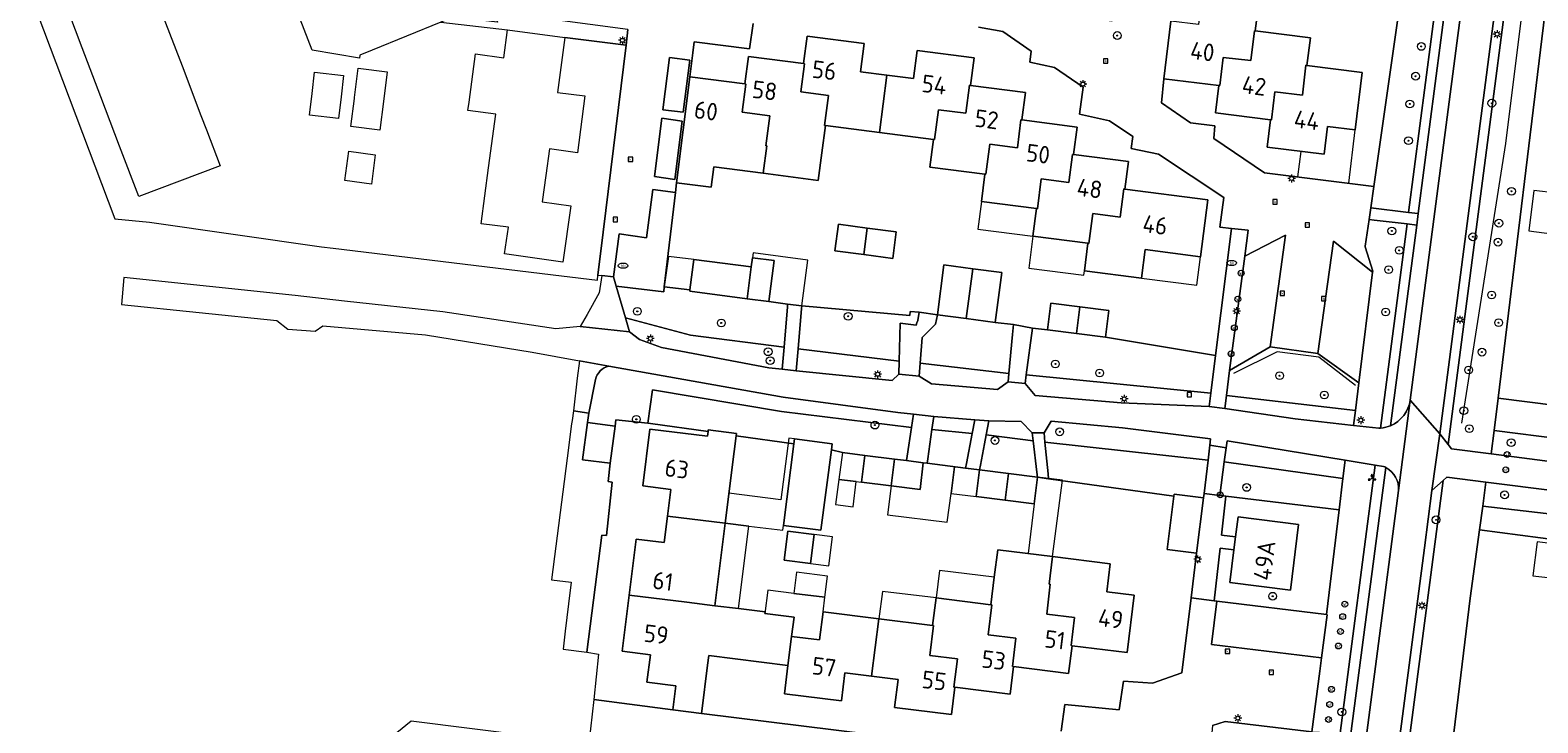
# Model space of a CAD drawing. Header units: metres. Extents: x 168032 to 180145, y 382923 to 399665.
# Tile 85 of 256: x 177438 to 177592, y 387189 to 387261. Entities that reach past the tile are written whole.
import ezdxf
from ezdxf.enums import TextEntityAlignment as Align

# ---------------------------------------------------------------- set-up
doc = ezdxf.new("R2010")
doc.units = ezdxf.units.M
doc.layers.get('0').update_dxf_attribs({"color": 8, "lineweight": 18})
for name, color, linetype, lineweight in [('B-WE-GR-BEPLANTING_CULTUUR_BODEMBEDEKKER-GV', 8, 'Continuous', 18), ('B-WE-GR-BEPLANTING_CULTUUR_BOSPLANTSOEN-GV', 8, 'Continuous', 18), ('B-WE-GR-BEPLANTING_CULTUUR_HEESTERS-GV', 8, 'Continuous', 18), ('B-WE-GR-BOOM-S', 8, 'Continuous', 18), ('B-WE-GR-HAAG-G', 8, 'GR-HAAG1', 18), ('B-WE-IE-MEUBILAIR_WEGMEUBILAIR_VERKEERSBORD-S', 8, 'Continuous', 18), ('B-WE-IE-TERREINAFSCHEIDING_KUNSTMATIG_HEKWERK-G', 8, 'IE-TERREINAFSCHEIDING-KUNSTMATIG', 18), ('B-WE-KL-ET_LS_OV_LICHTMAST-S', 8, 'Continuous', 18), ('B-WE-KL-WATER-S', 8, 'Continuous', 18), ('B-WE-OG-BEBOUWING-GV', 8, 'Continuous', 18), ('B-WE-OG-BEBOUWING-T18', 8, 'Continuous', 18), ('B-WE-OG-BEBOUWING_LUIFEL-GV', 8, 'Continuous', 18), ('B-WE-OG-BEBOUWING_SCHUUR-GV', 8, 'Continuous', 18), ('B-WE-OG-TERREIN_CULTUURSCHEIDING-GV', 8, 'Continuous', 18), ('B-WE-OG-TERREIN_ERF-GV', 8, 'Continuous', 18), ('B-WE-RI-GWA_KOLK-S', 8, 'Continuous', 18), ('B-WE-RI-GWA_RIOOLPUT-S', 8, 'Continuous', 18), ('B-WE-VH-VERHARDING_ASFALT-GV', 8, 'Continuous', 18), ('B-WE-VH-VERHARDING_BETONSTRAATSTEEN-GV', 8, 'Continuous', 18), ('B-WE-VH-VERHARDING_TEGEL-GV', 8, 'Continuous', 18), ('B-WE-VW-AFSLUITPAAL-S', 8, 'Continuous', 18)]:
    doc.layers.add(name, color=color, linetype=linetype, lineweight=lineweight)
doc.styles.add('NLCS-ISO', font='NLCS-ISO.ttf')
doc.styles.add('NLCS-ISO-M200-T18', font='NLCS-ISO.ttf', dxfattribs={"height": 0.36})
doc.linetypes.add('GR-HAAG1', pattern='A,6,[176,NLCS.SHX,S=0.125,R=0,X=0,Y=0],-2', length=8)
doc.linetypes.add('IE-TERREINAFSCHEIDING-KUNSTMATIG', pattern='A,4,[82,NLCS.SHX,S=0.75,R=90,X=0,Y=0],4,-2', length=10)

# ---------------------------------------------------------------- blocks, each defined once
blk = doc.blocks.new('SIE-WEG_VERKEERSBORD_WEGWIJZER-SO')
at = {"linetype": 'ByBlock', "lineweight": 18}
h = blk.add_hatch(color=0, dxfattribs=at)
h.dxf.hatch_style = 1
h.paths.add_polyline_path([(0.5, 1), (0, 2), (-0.5, 1)])
h = blk.add_hatch(color=0, dxfattribs=at)
h.dxf.hatch_style = 1
h.paths.add_polyline_path([(-1.38, -0.22), (-2, -1.15), (-0.88, -1.09)])
h = blk.add_hatch(color=0, dxfattribs=at)
h.dxf.hatch_style = 1
h.paths.add_polyline_path([(1.38, -0.22), (2, -1.15), (0.88, -1.09)])
at = {"color": 0, "linetype": 'ByBlock', "lineweight": 18}
for points in [[(-1.13, -0.65), (0, 0)], [(0, 1), (0, 0)], [(1.13, -0.65), (0, 0)]]:
    blk.add_lwpolyline(points, dxfattribs=at)
for points in [[(0.5, 1), (0, 2), (-0.5, 1)], [(-1.38, -0.22), (-2, -1.15), (-0.88, -1.09)], [(1.38, -0.22), (2, -1.15), (0.88, -1.09)]]:
    blk.add_lwpolyline(points, close=True, dxfattribs=at)
blk = doc.blocks.new('SKL-ET_OV_LICHTMAST-SO')
at = {"color": 0, "linetype": 'ByBlock', "lineweight": 18}
for points in [[(-1.25, 0), (-2, 0)], [(-1.41, 1.41), (-0.88, 0.88)], [(0, 2), (0, 1.25)], [(0.88, 0.88), (1.41, 1.41)], [(2, 0), (1.25, 0)], [(-1.41, -1.41), (-0.88, -0.88)], [(0, -1.25), (0, -2)], [(0.88, -0.88), (1.41, -1.41)]]:
    blk.add_lwpolyline(points, dxfattribs=at)
blk.add_circle((0, 0), 1, dxfattribs=at)
blk = doc.blocks.new('SVW-AFSLUITPAAL-SO')
at = {"lineweight": 18}
blk.add_circle((0, 0), 1.5, dxfattribs=at)
at = {"lineweight": 18, "style": 'NLCS-ISO'}
blk.add_text('af', height=1.8, dxfattribs=at).set_placement((0, 0), align=Align.MIDDLE_CENTER)
blk = doc.blocks.new('SKL-WATER_BRANDKRAAN_BRANDPUT-SO')
at = {"color": 0, "linetype": 'ByBlock', "lineweight": 18}
blk.add_ellipse((0, 0), major_axis=(2.5, 0), ratio=0.54, dxfattribs=at)
at = {"color": 0, "linetype": 'ByBlock', "lineweight": 18, "style": 'NLCS-ISO'}
blk.add_text('bk', height=1.5, dxfattribs=at).set_placement((0.16, 0), align=Align.MIDDLE_CENTER)
blk = doc.blocks.new('SRI-KOLK-SO')
at = {"color": 0, "linetype": 'ByBlock', "lineweight": 18}
blk.add_lwpolyline([(-1.125, -1.125), (1.125, -1.125), (1.125, 1.125), (-1.125, 1.125)], close=True, dxfattribs=at)
at = {"color": 0, "linetype": 'ByBlock', "lineweight": 18, "style": 'NLCS-ISO'}
blk.add_text('k', height=1.5, dxfattribs=at).set_placement((0, 0), align=Align.MIDDLE_CENTER)
blk = doc.blocks.new('SRI-PUT_INSPECTIEPUT_RIOOLPUT-SO')
at = {"color": 0, "linetype": 'ByBlock', "lineweight": 18}
blk.add_lwpolyline([(-1.12, -1.12), (1.12, -1.12), (1.12, 1.12), (-1.12, 1.12)], close=True, dxfattribs=at)
at = {"color": 0, "linetype": 'ByBlock', "lineweight": 18, "style": 'NLCS-ISO'}
blk.add_text('r', height=1.5, dxfattribs=at).set_placement((0, 0.28), align=Align.MIDDLE_CENTER)
blk = doc.blocks.new('SGR-BOOM_01-SO')
at = {"linetype": 'ByBlock', "lineweight": 18}
h = blk.add_hatch(color=0, dxfattribs=at)
h.dxf.hatch_style = 1
edge = h.paths.add_edge_path()
edge.add_arc((0, 0), 0.25, 0, 360)
at = {"color": 0, "linetype": 'ByBlock', "lineweight": 18}
for radius in [2, 0.25]:
    blk.add_circle((0, 0), radius, dxfattribs=at)

msp = doc.modelspace()

# ---------------------------------------------------------------- linework, layer by layer
at = {"layer": 'B-WE-GR-BEPLANTING_CULTUUR_BODEMBEDEKKER-GV', "flags": 128}
for points in [[(177503.854, 387243.963), (177501.51, 387244.28), (177500.87, 387239.31), (177498.05, 387239.7), (177497.48, 387235.28), (177497.759, 387234.33), (177502.663, 387233.742), (177502.695, 387234.279)], [(177497.654, 387219.939), (177494.813, 387220.326), (177494.3, 387216.49), (177497.15, 387216.13)]]:
    msp.add_lwpolyline(points, close=True, dxfattribs=at)
at = {"layer": 'B-WE-GR-BEPLANTING_CULTUUR_BOSPLANTSOEN-GV', "flags": 128}
for points in [[(177593.42, 387264.85), (177593.931, 387268.733), (177595.367, 387279.543), (177597.281, 387294.568), (177597.481, 387296.228), (177593.422, 387296.745), (177583.175, 387218.063), (177583.52, 387217.625), (177587.596, 387217.087), (177587.89, 387219.516), (177588.315, 387222.819)], [(177586.096, 387295.384), (177582.335, 387295.855), (177581.343, 387287.957), (177580.601, 387282.05), (177579.495, 387272.721), (177579.104, 387269.696), (177578.711, 387266.668), (177575.56, 387244.59), (177575.24, 387242.38), (177579.116, 387241.919)], [(177513.427, 387232.742), (177511.196, 387233.037), (177505.314, 387233.815), (177505.332, 387233.961), (177502.695, 387234.279), (177502.663, 387233.742), (177497.759, 387234.33), (177498.712, 387231.081), (177505.382, 387229.283), (177514.999, 387228.062), (177515.332, 387232.226), (177515.353, 387232.488)], [(177528.733, 387230.816), (177528.859, 387231.647), (177527.932, 387231.716), (177527.92, 387231.327), (177516.809, 387232.296), (177516.788, 387232.047), (177516.44, 387227.909), (177526.824, 387226.637), (177526.926, 387230.515), (177528.552, 387230.335), (177528.642, 387230.574)], [(177538.565, 387230.382), (177536.682, 387230.607), (177533.698, 387231.002), (177530.735, 387231.394), (177530.559, 387230.434), (177530.472, 387230.347), (177529.183, 387229.061), (177528.969, 387226.423), (177538.078, 387225.355), (177538.466, 387229.36)], [(177547.99, 387229.09), (177545.011, 387229.46), (177542.04, 387229.83), (177540.493, 387230.002), (177539.867, 387225.207), (177558.802, 387223.336), (177559.292, 387227.223)], [(177569.815, 387227.416), (177564.89, 387228.093), (177560.746, 387225.653), (177560.408, 387223.086), (177573.656, 387221.542), (177574.011, 387224.405)], [(177528.082, 387219.818), (177514.728, 387221.455), (177501.471, 387223.671), (177501.015, 387220.256), (177501.29, 387220.228), (177507.195, 387219.382), (177507.218, 387219.57), (177510.106, 387219.208), (177510.076, 387218.97), (177516.01, 387218.12), (177516.078, 387218.647), (177519.933, 387218.148), (177519.85, 387217.503), (177521.003, 387217.224), (177523.295, 387216.938), (177526.342, 387216.557), (177527.575, 387216.402), (177527.644, 387216.866)], [(177534.308, 387219.2), (177530.18, 387219.597), (177529.746, 387216.604), (177529.678, 387216.139), (177533.636, 387215.64), (177533.725, 387216.108)], [(177540.564, 387218.427), (177536.006, 387219.037), (177535.744, 387219.063), (177535.57, 387218.131), (177535.158, 387215.93), (177535.07, 387215.46), (177538.051, 387215.084), (177541.02, 387214.71), (177540.959, 387215.207)], [(177558.533, 387216.457), (177541.786, 387218.302), (177542.111, 387215.062), (177542.163, 387214.543), (177555.025, 387212.77), (177555.05, 387212.97), (177558.06, 387212.58), (177558.114, 387213.042)], [(177572.377, 387214.567), (177560.182, 387216.267), (177559.73, 387212.83), (177560.36, 387212.75), (177571.989, 387211.339)], [(177575.701, 387215.947), (177572.603, 387216.452), (177572.377, 387214.567), (177571.989, 387211.339), (177570.703, 387200.578), (177570.77, 387200.57), (177570.184, 387196.128), (177570.007, 387194.785), (177569.18, 387188.52), (177571.555, 387188.416), (177572.081, 387188.396)], [(177585.427, 387202.276), (177586.413, 387209.282), (177586.733, 387211.74), (177587.042, 387214.202), (177583.06, 387214.705), (177582.657, 387214.348), (177578.317, 387181.113), (177582.809, 387180.526)]]:
    msp.add_lwpolyline(points, close=True, dxfattribs=at)
for points in [[(177578.96, 387240.728), (177575.582, 387241.13), (177575.068, 387241.191), (177574.669, 387238.437), (177574.661, 387238.383), (177575.436, 387235.887), (177575.42, 387235.776), (177574.011, 387224.405), (177573.656, 387221.542), (177573.468, 387220.03), (177576.046, 387219.738)], [(177576.246, 387219.747), (177578.96, 387240.728)]]:
    msp.add_lwpolyline(points, dxfattribs=at)
at = {"layer": 'B-WE-GR-BEPLANTING_CULTUUR_BOSPLANTSOEN-GV'}
msp.add_lwpolyline([(177576.046, 387219.738, 0.0149697), (177576.246, 387219.747)], format="xyb", dxfattribs=at)
at = {"layer": 'B-WE-GR-BEPLANTING_CULTUUR_HEESTERS-GV', "flags": 128}
for points in [[(177485.27, 387262.54), (177485.59, 387261.48), (177482.87, 387261.77), (177482.55, 387262.6), (177479.771, 387261.464), (177486.59, 387260.662), (177492.488, 387259.879), (177498.776, 387259.112), (177498.97, 387260.7), (177491.231, 387261.739)], [(177609.44, 387220.154), (177588.315, 387222.819), (177587.89, 387219.516), (177608.942, 387216.827)], [(177571.989, 387211.339), (177560.36, 387212.75), (177559.914, 387208.756), (177561.355, 387208.578), (177561.616, 387210.632), (177567.831, 387209.848), (177566.979, 387203.098), (177560.76, 387203.882), (177561.183, 387207.221), (177559.764, 387207.413), (177559.16, 387202), (177559.438, 387201.966), (177570.703, 387200.578)], [(177607.729, 387209.303), (177586.733, 387211.74), (177586.413, 387209.282), (177607.282, 387206.544)]]:
    msp.add_lwpolyline(points, close=True, dxfattribs=at)
at = {"layer": 'B-WE-GR-HAAG-G', "flags": 128}
msp.add_lwpolyline([(177584.58, 387220.267), (177589.093, 387248.983), (177592.37, 387275.14), (177594.64, 387294.99), (177597.281, 387294.568)], dxfattribs=at)
at = {"layer": 'B-WE-IE-TERREINAFSCHEIDING_KUNSTMATIG_HEKWERK-G', "flags": 128}
msp.add_lwpolyline([(177573.659, 387224.116), (177569.901, 387227.03), (177565.633, 387227.589), (177561.154, 387225.347)], dxfattribs=at)
at = {"layer": 'B-WE-OG-BEBOUWING-GV', "flags": 128}
for points in [[(177563.38, 387260.57), (177563.74, 387263.4), (177557.9, 387264.14), (177557.543, 387261.23), (177554.708, 387261.578), (177553.983, 387255.657), (177559.638, 387254.964), (177559.74, 387254.95), (177560.09, 387257.85), (177562.92, 387257.51), (177563.29, 387260.58)], [(177525.561, 387256.025), (177522.838, 387256.377), (177523.212, 387259.261), (177517.362, 387260.019), (177516.998, 387257.2), (177517.1, 387257.19), (177516.72, 387254.3), (177519.55, 387253.92), (177519.14, 387250.86), (177519.24, 387250.847), (177524.79, 387250.13)], [(177568.68, 387257.019), (177569.04, 387259.85), (177563.38, 387260.57), (177563.29, 387260.58), (177562.92, 387257.51), (177560.09, 387257.85), (177559.74, 387254.95), (177559.638, 387254.964), (177559.292, 387252.136), (177564.939, 387251.444), (177565.04, 387251.43), (177565.39, 387254.32), (177568.21, 387253.97), (177568.58, 387257.03)], [(177516.998, 387257.2), (177511.348, 387257.931), (177510.983, 387255.11), (177511.08, 387255.1), (177510.7, 387252.21), (177513.53, 387251.83), (177513.12, 387248.76), (177513.22, 387248.75), (177512.86, 387245.93), (177518.501, 387245.205), (177518.87, 387248.02), (177519.24, 387250.847), (177519.14, 387250.86), (177519.55, 387253.92), (177516.72, 387254.3), (177517.1, 387257.19)], [(177534.138, 387254.971), (177534.503, 387257.792), (177528.657, 387258.549), (177528.284, 387255.672), (177525.561, 387256.025), (177524.79, 387250.13), (177530.34, 387249.41), (177530.44, 387249.4), (177530.84, 387252.46), (177533.67, 387252.1), (177534.04, 387254.98)], [(177574.341, 387256.3), (177568.68, 387257.019), (177568.58, 387257.03), (177568.21, 387253.97), (177565.39, 387254.32), (177565.04, 387251.43), (177564.939, 387251.444), (177564.592, 387248.608), (177570.44, 387247.892), (177570.791, 387250.758), (177573.622, 387250.411)], [(177510.983, 387255.11), (177505.337, 387255.841), (177503.966, 387244.966), (177506.696, 387244.613), (177507.514, 387244.507), (177507.781, 387246.583), (177512.86, 387245.93), (177513.22, 387248.75), (177513.12, 387248.76), (177513.53, 387251.83), (177510.7, 387252.21), (177511.08, 387255.1)], [(177539.423, 387251.42), (177539.788, 387254.24), (177534.138, 387254.971), (177534.04, 387254.98), (177533.67, 387252.1), (177530.84, 387252.46), (177530.44, 387249.4), (177530.34, 387249.41), (177529.97, 387246.58), (177535.62, 387245.85), (177535.72, 387245.84), (177536.12, 387248.91), (177538.95, 387248.54), (177539.32, 387251.43)], [(177544.708, 387247.865), (177545.073, 387250.689), (177539.423, 387251.42), (177539.32, 387251.43), (177538.95, 387248.54), (177536.12, 387248.91), (177535.72, 387245.84), (177535.62, 387245.85), (177535.26, 387243.03), (177540.91, 387242.3), (177541.01, 387242.287), (177541.41, 387245.35), (177544.24, 387244.99), (177544.611, 387247.878)], [(177549.987, 387244.312), (177550.353, 387247.134), (177544.708, 387247.865), (177544.611, 387247.878), (177544.24, 387244.99), (177541.41, 387245.35), (177541.01, 387242.287), (177540.91, 387242.3), (177540.54, 387239.47), (177546.19, 387238.74), (177546.29, 387238.73), (177546.69, 387241.8), (177549.52, 387241.43), (177549.891, 387244.324)], [(177558.511, 387243.208), (177549.987, 387244.312), (177549.891, 387244.324), (177549.52, 387241.43), (177546.69, 387241.8), (177546.29, 387238.73), (177546.19, 387238.74), (177545.83, 387235.92), (177551.68, 387235.16), (177552.056, 387238.094), (177557.753, 387237.357)], [(177523.54, 387240.31), (177520.57, 387240.69), (177520.21, 387237.97), (177523.18, 387237.58)], [(177526.51, 387239.92), (177523.54, 387240.31), (177523.18, 387237.58), (177526.16, 387237.19)], [(177508.66, 387236.71), (177505.725, 387237.068), (177505.332, 387233.961), (177505.314, 387233.815), (177511.196, 387233.037), (177511.63, 387236.32)], [(177513.984, 387236.956), (177511.754, 387237.25), (177511.63, 387236.32), (177511.196, 387233.037), (177513.427, 387232.742)], [(177534.38, 387236.121), (177531.41, 387236.51), (177530.735, 387231.394), (177533.698, 387231.002)], [(177534.38, 387236.121), (177533.698, 387231.002), (177536.682, 387230.607), (177537.36, 387235.73)], [(177545.35, 387232.201), (177542.38, 387232.57), (177542.04, 387229.83), (177545.011, 387229.46)], [(177545.35, 387232.201), (177545.011, 387229.46), (177547.99, 387229.09), (177548.33, 387231.83)], [(177509.67, 387215.734), (177510.076, 387218.97), (177510.106, 387219.208), (177507.218, 387219.57), (177507.195, 387219.382), (177507.136, 387218.914), (177501.223, 387219.655), (177500.489, 387213.8), (177503.372, 387213.439), (177503.03, 387210.707), (177508.95, 387209.98), (177509.048, 387210.773)], [(177519.85, 387217.503), (177519.933, 387218.148), (177516.078, 387218.647), (177516.01, 387218.12), (177514.926, 387209.746), (177518.781, 387209.247)], [(177526.342, 387216.557), (177523.295, 387216.938), (177522.954, 387214.187), (177526, 387213.809)], [(177529.262, 387216.191), (177527.575, 387216.402), (177526.342, 387216.557), (177526, 387213.809), (177528.98, 387213.44)], [(177538.051, 387215.084), (177535.07, 387215.46), (177534.73, 387212.72), (177537.71, 387212.349)], [(177541.02, 387214.71), (177538.051, 387215.084), (177537.71, 387212.349), (177540.68, 387211.98)], [(177558.06, 387212.58), (177555.05, 387212.97), (177555.025, 387212.77), (177554.334, 387207.264), (177557.344, 387206.884)], [(177508.95, 387209.98), (177503.03, 387210.707), (177502.688, 387207.98), (177499.826, 387208.339), (177499.105, 387202.591), (177505, 387201.86), (177507.891, 387201.499)], [(177561.355, 387208.578), (177561.183, 387207.221), (177560.76, 387203.882), (177566.979, 387203.098), (177567.831, 387209.848), (177561.616, 387210.632)], [(177518.096, 387208.807), (177515.37, 387209.15), (177514.99, 387206.17), (177517.72, 387205.82)], [(177542.57, 387206.54), (177536.947, 387207.233), (177536.58, 387204.42), (177536.23, 387201.6), (177536.33, 387201.58), (177535.96, 387198.51), (177538.8, 387198.16), (177538.45, 387195.26), (177538.553, 387195.254), (177544.207, 387194.545), (177544.563, 387197.379), (177544.46, 387197.39), (177544.8, 387200.29), (177541.96, 387200.63), (177542.32, 387203.71), (177542.22, 387203.72)], [(177550.955, 387202.578), (177548.129, 387202.933), (177548.49, 387205.81), (177542.57, 387206.54), (177542.22, 387203.72), (177542.32, 387203.71), (177541.96, 387200.63), (177544.8, 387200.29), (177544.46, 387197.39), (177544.563, 387197.379), (177550.215, 387196.671)], [(177515.77, 387198.34), (177516.022, 387200.311), (177513.026, 387200.694), (177513.047, 387200.856), (177510.312, 387201.197), (177507.891, 387201.499), (177505, 387201.86), (177499.105, 387202.591), (177498.383, 387196.827), (177501.278, 387196.464), (177500.923, 387193.636), (177503.895, 387193.264), (177503.585, 387190.788), (177506.51, 387190.421), (177506.54, 387190.663), (177507.13, 387195.37), (177507.258, 387196.389), (177515.395, 387195.364)], [(177536.33, 387201.58), (177536.23, 387201.6), (177530.6, 387202.29), (177530.25, 387199.47), (177530.35, 387199.46), (177529.97, 387196.39), (177532.8, 387196.03), (177532.44, 387193.14), (177532.538, 387193.13), (177538.198, 387192.42), (177538.553, 387195.254), (177538.45, 387195.26), (177538.8, 387198.16), (177535.96, 387198.51)], [(177524.73, 387200.16), (177519, 387200.86), (177518.64, 387197.99), (177515.77, 387198.34), (177515.395, 387195.364), (177515.029, 387192.447), (177520.879, 387191.713), (177521.241, 387194.597), (177523.971, 387194.255)], [(177530.35, 387199.46), (177530.25, 387199.47), (177524.73, 387200.16), (177523.971, 387194.255), (177526.696, 387193.913), (177526.335, 387191.036), (177532.183, 387190.303), (177532.538, 387193.13), (177532.44, 387193.14), (177532.8, 387196.03), (177529.97, 387196.39)]]:
    msp.add_lwpolyline(points, close=True, dxfattribs=at)
at = {"layer": 'B-WE-OG-BEBOUWING_LUIFEL-GV', "flags": 128}
for points in [[(177573.622, 387250.411), (177570.791, 387250.758), (177570.44, 387247.892), (177568.037, 387248.186), (177567.696, 387245.556), (177572.977, 387244.907)], [(177594.349, 387243.882), (177591.967, 387244.177), (177591.451, 387240.009), (177593.833, 387239.714)], [(177540.91, 387242.3), (177535.26, 387243.03), (177534.894, 387240.199), (177540.54, 387239.47)], [(177545.83, 387235.92), (177546.19, 387238.74), (177540.54, 387239.47), (177540.111, 387236.191), (177545.772, 387235.463)], [(177511.754, 387237.25), (177513.984, 387236.956), (177513.427, 387232.742), (177516.809, 387232.296), (177517.432, 387237.009), (177511.82, 387237.75)], [(177557.753, 387237.357), (177552.056, 387238.094), (177551.68, 387235.16), (177557.373, 387234.42)], [(177505.725, 387237.068), (177503.118, 387237.385), (177502.695, 387234.279), (177505.332, 387233.961)], [(177516.078, 387218.647), (177515.5, 387218.721), (177514.68, 387212.377), (177509.333, 387213.048), (177508.95, 387209.98), (177511.368, 387209.683), (177514.862, 387209.254), (177514.926, 387209.746)], [(177522.954, 387214.187), (177523.295, 387216.938), (177521.003, 387217.224), (177520.624, 387214.475)], [(177532.509, 387215.782), (177529.262, 387216.191), (177528.98, 387213.44), (177526, 387213.81), (177525.631, 387210.832), (177531.743, 387210.075), (177532.141, 387213.042)], [(177535.07, 387215.46), (177532.509, 387215.782), (177532.141, 387213.042), (177534.73, 387212.72)], [(177541.02, 387214.71), (177540.68, 387211.98), (177540.048, 387206.851), (177542.57, 387206.54), (177543.572, 387214.388)], [(177511.368, 387209.683), (177508.95, 387209.98), (177507.891, 387201.499), (177510.312, 387201.197)], [(177517.72, 387205.82), (177519.597, 387205.579), (177519.977, 387208.57), (177518.096, 387208.807)], [(177530.951, 387205.119), (177530.6, 387202.29), (177536.23, 387201.6), (177536.58, 387204.42)], [(177519.189, 387202.365), (177516.014, 387202.763), (177513.333, 387203.099), (177513.026, 387200.694), (177516.022, 387200.311), (177515.77, 387198.34), (177518.64, 387197.99), (177519, 387200.86)], [(177530.6, 387202.29), (177525.091, 387202.965), (177524.73, 387200.16), (177530.25, 387199.47)]]:
    msp.add_lwpolyline(points, close=True, dxfattribs=at)
at = {"layer": 'B-WE-OG-BEBOUWING_SCHUUR-GV', "flags": 128}
for points in [[(177522.41, 387214.254), (177520.624, 387214.475), (177520.269, 387211.899), (177522.088, 387211.649)], [(177595.04, 387207.731), (177592.312, 387208.073), (177591.875, 387204.583), (177594.604, 387204.242)], [(177519.463, 387204.547), (177516.288, 387204.945), (177516.014, 387202.763), (177519.189, 387202.365)]]:
    msp.add_lwpolyline(points, close=True, dxfattribs=at)
at = {"layer": 'B-WE-OG-TERREIN_CULTUURSCHEIDING-GV', "flags": 128}
for points in [[(177593.422, 387296.745), (177592.43, 387296.87), (177591.171, 387287.2), (177582.31, 387219.16), (177583.175, 387218.063)], [(177587.09, 387295.26), (177586.096, 387295.384), (177579.116, 387241.919), (177580.111, 387241.801)], [(177498.712, 387231.081), (177499.137, 387229.632), (177500.157, 387228.868), (177502.402, 387228.046), (177513.445, 387225.93), (177514.817, 387225.79), (177514.999, 387228.062), (177505.382, 387229.283)], [(177526.824, 387226.637), (177516.44, 387227.909), (177516.249, 387225.644), (177526.105, 387224.637), (177526.789, 387225.294)], [(177538.078, 387225.355), (177528.969, 387226.423), (177528.86, 387225.074), (177530.136, 387224.294), (177536.899, 387223.712), (177537.996, 387224.505)], [(177558.802, 387223.336), (177539.867, 387225.207), (177539.752, 387224.33), (177540.78, 387223.112), (177549.611, 387222.328), (177558.628, 387221.952)], [(177573.656, 387221.542), (177560.408, 387223.086), (177560.234, 387221.771), (177567.472, 387220.71), (177573.468, 387220.03)], [(177534.573, 387220.607), (177530.377, 387220.954), (177530.18, 387219.597), (177534.308, 387219.2)], [(177539.334, 387220.418), (177536.009, 387220.478), (177535.744, 387219.063), (177536.006, 387219.037), (177540.564, 387218.427), (177540.461, 387219.264)], [(177541.688, 387219.278), (177541.786, 387218.302), (177558.533, 387216.457), (177558.72, 387217.98), (177558.786, 387218.637), (177549.735, 387219.778), (177542.407, 387220.461)], [(177587.89, 387219.516), (177587.596, 387217.087), (177608.575, 387214.367), (177608.942, 387216.827)], [(177560.374, 387217.73), (177560.182, 387216.267), (177572.377, 387214.567), (177572.603, 387216.452), (177560.477, 387218.43)], [(177582.657, 387214.348), (177581.518, 387213.341), (177580.748, 387207.448), (177577.325, 387181.242), (177578.317, 387181.113)], [(177608.572, 387211.48), (177587.042, 387214.202), (177586.733, 387211.74), (177607.729, 387209.303), (177610.524, 387208.979)]]:
    msp.add_lwpolyline(points, close=True, dxfattribs=at)
for points in [[(177579.955, 387240.61), (177578.96, 387240.728), (177576.246, 387219.747)], [(177577.263, 387219.989), (177579.955, 387240.61)], [(177495.63, 387224.73), (177494.94, 387221.28), (177494.813, 387220.326), (177497.654, 387219.939), (177497.74, 387220.59), (177501.015, 387220.256), (177501.471, 387223.671), (177514.728, 387221.455), (177528.082, 387219.818), (177528.285, 387221.188), (177526.679, 387221.343), (177514.908, 387222.925), (177497.015, 387226.129)], [(177576.552, 387215.808), (177575.701, 387215.947), (177572.081, 387188.396), (177571.555, 387188.416), (177567.656, 387158.655), (177567.59, 387158.15), (177567.371, 387158.136), (177565.491, 387143.053), (177564.436, 387134.589), (177566.092, 387134.397), (177576.797, 387215.69)]]:
    msp.add_lwpolyline(points, dxfattribs=at)
at = {"layer": 'B-WE-OG-TERREIN_CULTUURSCHEIDING-GV'}
for points in [[(177497.015, 387226.129, 0.2758661), (177495.63, 387224.73)], [(177576.246, 387219.747, 0.0786547), (177577.263, 387219.989)], [(177576.797, 387215.69, 0.0214751), (177576.552, 387215.808)]]:
    msp.add_lwpolyline(points, format="xyb", dxfattribs=at)
at = {"layer": 'B-WE-OG-TERREIN_ERF-GV', "flags": 128}
for points in [[(177622.906, 387265.997), (177625.45, 387285.95), (177626.063, 387290.929), (177597.281, 387294.568), (177595.367, 387279.543), (177593.931, 387268.733), (177593.42, 387264.85), (177588.315, 387222.819), (177609.44, 387220.154), (177609.572, 387220.137), (177617.789, 387226.661), (177618.504, 387231.302), (177619.266, 387236.813), (177621.011, 387250.888)], [(177469.779, 387255.987), (177469.519, 387253.777), (177469.258, 387251.566), (177466.278, 387251.918), (177466.538, 387254.128), (177466.799, 387256.338)], [(177470.877, 387253.617), (177470.892, 387253.735), (177471.276, 387256.729), (177474.252, 387256.347), (177473.863, 387253.32), (177473.482, 387250.352), (177470.507, 387250.735)], [(177473.03, 387247.82), (177472.62, 387244.8), (177469.89, 387245.18), (177470.31, 387248.2)], [(177523.54, 387240.31), (177526.51, 387239.92), (177526.16, 387237.19), (177523.18, 387237.58), (177520.21, 387237.97), (177520.57, 387240.69)], [(177503.372, 387213.439), (177500.489, 387213.8), (177501.223, 387219.655), (177507.136, 387218.914), (177507.195, 387219.382), (177501.29, 387220.228), (177501.015, 387220.256), (177497.74, 387220.59), (177497.654, 387219.939), (177497.15, 387216.13), (177496.92, 387214.26), (177497.36, 387214.18), (177496.77, 387208.71), (177496.28, 387208.74), (177494.76, 387196.72), (177495.96, 387196.53), (177495.45, 387191.85), (177503.585, 387190.788), (177503.895, 387193.264), (177500.923, 387193.636), (177501.278, 387196.464), (177498.383, 387196.827), (177499.105, 387202.591), (177499.826, 387208.339), (177502.688, 387207.98), (177503.03, 387210.707)], [(177517.72, 387205.82), (177514.99, 387206.17), (177515.37, 387209.15), (177518.096, 387208.807)], [(177610.21, 387202.746), (177612.497, 387202.596), (177608.759, 387206.35), (177607.282, 387206.544), (177586.413, 387209.282), (177585.427, 387202.276), (177582.809, 387180.526), (177582.659, 387179.336), (177578.463, 387145.62), (177576.764, 387132.328), (177602.913, 387128.822), (177606.891, 387132.38), (177606.933, 387132.716), (177614.991, 387196.57)]]:
    msp.add_lwpolyline(points, close=True, dxfattribs=at)
for points in [[(177563.74, 387263.4), (177563.38, 387260.57), (177569.04, 387259.85), (177568.68, 387257.019), (177574.341, 387256.3), (177573.622, 387250.411), (177570.791, 387250.758), (177570.44, 387247.892), (177564.592, 387248.608), (177564.939, 387251.444), (177559.292, 387252.136), (177559.638, 387254.964), (177553.983, 387255.657), (177553.75, 387253.16), (177556.71, 387251.11), (177559.24, 387250.8), (177559.11, 387249.52), (177564.32, 387245.97), (177575.56, 387244.59), (177578.711, 387266.668)], [(177437.59, 387264.332), (177446.279, 387241.238), (177449.829, 387240.909), (177467.498, 387238.379), (177468.71, 387238.248), (177492.132, 387235.41), (177495.827, 387234.962), (177495.89, 387235.48), (177496.43, 387239.899), (177498.776, 387259.112), (177492.488, 387259.879), (177491.741, 387254.252), (177494.557, 387253.878), (177493.773, 387248.039), (177490.929, 387248.439), (177490.545, 387245.711), (177490.163, 387242.99), (177493.088, 387242.579), (177492.276, 387236.805), (177486.303, 387237.645), (177486.688, 387240.381), (177483.9, 387240.75), (177484.66, 387246.48), (177485.39, 387252.01), (177482.541, 387252.395), (177482.654, 387253.24), (177483.312, 387258.197), (177486.211, 387257.812), (177486.59, 387260.662)], [(177479.771, 387261.464), (177472.7, 387258.572), (177471.447, 387258.06), (177471.407, 387257.749), (177466.53, 387258.57), (177464.254, 387264.549)], [(177451.263, 387262.005), (177453.184, 387256.969), (177455.125, 387251.879), (177455.685, 387250.41), (177457.09, 387246.705), (177448.74, 387243.539), (177446.777, 387248.714), (177444.852, 387253.791), (177442.941, 387258.831), (177440.97, 387264.03)], [(177511.81, 387261.33), (177511.44, 387258.74), (177505.77, 387259.46), (177505.634, 387258.324), (177505.337, 387255.841), (177510.983, 387255.11), (177511.348, 387257.931), (177516.998, 387257.2), (177517.362, 387260.019), (177523.212, 387259.261), (177522.838, 387256.377), (177525.561, 387256.025), (177528.284, 387255.672), (177528.657, 387258.549), (177534.503, 387257.792), (177534.138, 387254.971), (177539.788, 387254.24), (177539.423, 387251.42), (177545.073, 387250.689), (177544.708, 387247.865), (177550.353, 387247.134), (177549.987, 387244.312), (177558.511, 387243.208), (177557.753, 387237.357), (177552.056, 387238.094), (177551.68, 387235.16), (177545.83, 387235.92), (177546.19, 387238.74), (177540.54, 387239.47), (177540.91, 387242.3), (177535.26, 387243.03), (177535.62, 387245.85), (177529.97, 387246.58), (177530.34, 387249.41), (177524.79, 387250.13), (177519.24, 387250.847), (177518.87, 387248.02), (177518.501, 387245.205), (177512.86, 387245.93), (177507.781, 387246.583), (177507.514, 387244.507), (177506.696, 387244.613), (177503.966, 387244.966), (177503.854, 387243.963), (177502.695, 387234.279), (177505.332, 387233.961), (177505.725, 387237.068), (177508.66, 387236.71), (177511.63, 387236.32), (177511.754, 387237.25), (177513.984, 387236.956), (177513.427, 387232.742), (177515.353, 387232.488), (177516.809, 387232.296), (177527.92, 387231.327), (177527.932, 387231.716), (177528.859, 387231.647), (177530.735, 387231.394), (177531.41, 387236.51), (177534.38, 387236.121), (177537.36, 387235.73), (177536.682, 387230.607), (177538.565, 387230.382), (177540.493, 387230.002), (177542.04, 387229.83), (177542.38, 387232.57), (177545.35, 387232.201), (177548.33, 387231.83), (177547.99, 387229.09), (177559.292, 387227.223), (177560.932, 387240.252), (177559.728, 387240.394), (177560.16, 387243.44), (177553.45, 387247.9), (177550.62, 387248.49), (177550.79, 387249.7), (177548.42, 387251.31), (177545.34, 387252.01), (177545.71, 387254.79), (177542.75, 387256.81), (177540.24, 387257.35), (177540.38, 387258.5), (177537.46, 387260.49), (177534.95, 387260.95)], [(177543.43, 387188.59), (177543.83, 387191.34), (177549.41, 387190.81), (177549.83, 387193.75), (177552.82, 387193.52), (177555.85, 387194.59), (177556.786, 387202.293), (177557.344, 387206.884), (177554.334, 387207.264), (177555.025, 387212.77), (177542.163, 387214.543), (177541.02, 387214.71), (177540.68, 387211.98), (177537.71, 387212.349), (177534.73, 387212.72), (177535.07, 387215.46), (177533.636, 387215.64), (177529.678, 387216.139), (177529.262, 387216.191), (177528.98, 387213.44), (177526, 387213.809), (177522.954, 387214.187), (177523.295, 387216.938), (177521.003, 387217.224), (177519.85, 387217.503), (177518.781, 387209.247), (177514.926, 387209.746), (177516.01, 387218.12), (177510.076, 387218.97), (177509.67, 387215.734), (177509.048, 387210.773), (177508.95, 387209.98), (177507.891, 387201.499), (177510.312, 387201.197), (177513.047, 387200.856), (177513.026, 387200.694), (177516.022, 387200.311), (177515.77, 387198.34), (177518.64, 387197.99), (177519, 387200.86), (177524.73, 387200.16), (177530.25, 387199.47), (177530.6, 387202.29), (177536.23, 387201.6), (177536.58, 387204.42), (177536.947, 387207.233), (177542.57, 387206.54), (177548.49, 387205.81), (177548.129, 387202.933), (177550.955, 387202.578), (177550.215, 387196.671), (177544.563, 387197.379), (177544.207, 387194.545), (177538.553, 387195.254), (177538.198, 387192.42), (177532.538, 387193.13), (177532.183, 387190.303), (177526.335, 387191.036), (177526.696, 387193.913), (177523.971, 387194.255), (177521.241, 387194.597), (177520.879, 387191.713), (177515.029, 387192.447), (177515.395, 387195.364), (177507.258, 387196.389), (177507.13, 387195.37), (177506.54, 387190.663), (177506.51, 387190.421), (177537.48, 387186.57)], [(177506.59, 387162.19), (177503.58, 387162.55), (177503.92, 387165.28), (177506.625, 387164.947), (177506.93, 387164.91), (177507.84, 387172.17), (177512.03, 387171.75), (177513.09, 387180.75), (177509.51, 387185.49), (177494.957, 387187.327), (177476.72, 387189.63), (177471.92, 387185.71), (177470.022, 387170.817), (177469.07, 387163.35), (177458.68, 387147.861)], [(177569.18, 387188.52), (177560.27, 387189.6), (177559, 387189.17), (177558.84, 387187.69), (177555.65, 387188.01), (177553.1, 387187.1), (177552.9, 387185.97), (177550.76, 387186.3), (177546.99, 387184.92), (177546.71, 387183.35), (177545.55, 387182.92), (177542.36, 387183.29), (177541.28, 387182.92), (177540.96, 387181.06), (177522.32, 387183.37), (177522.04, 387181.59), (177519.92, 387181.78), (177518.1, 387180.45), (177513.16, 387140.658), (177512.886, 387138.522)]]:
    msp.add_lwpolyline(points, dxfattribs=at)
at = {"layer": 'B-WE-VH-VERHARDING_ASFALT-GV', "flags": 128}
for points in [[(177591.171, 387287.2), (177587.778, 387287.62), (177579.29, 387222.628), (177582.31, 387219.16)], [(177497.759, 387234.33), (177497.48, 387235.28), (177496.289, 387235.43), (177496.025, 387233.636), (177494.769, 387231.426), (177494.064, 387230.186), (177499.137, 387229.632), (177498.712, 387231.081)], [(177516.809, 387232.296), (177515.353, 387232.488), (177515.332, 387232.226), (177514.999, 387228.062), (177514.817, 387225.79), (177516.249, 387225.644), (177516.44, 387227.909), (177516.788, 387232.047)], [(177529.183, 387229.061), (177530.472, 387230.347), (177530.559, 387230.434), (177530.735, 387231.394), (177528.859, 387231.647), (177528.733, 387230.816), (177528.642, 387230.574), (177528.552, 387230.335), (177526.926, 387230.515), (177526.824, 387226.637), (177526.789, 387225.294), (177528.86, 387225.074), (177528.969, 387226.423)], [(177540.493, 387230.002), (177538.565, 387230.382), (177538.466, 387229.36), (177538.078, 387225.355), (177537.996, 387224.505), (177539.752, 387224.33), (177539.867, 387225.207)], [(177581.518, 387213.341), (177582.31, 387219.16), (177579.29, 387222.628), (177578.082, 387213.326), (177568.768, 387142.036), (177572.147, 387141.594), (177577.17, 387180.053), (177577.325, 387181.242), (177580.748, 387207.448)], [(177530.18, 387219.597), (177530.377, 387220.954), (177528.285, 387221.188), (177528.082, 387219.818), (177527.644, 387216.866), (177527.575, 387216.402), (177529.262, 387216.191), (177529.678, 387216.139), (177529.746, 387216.604)], [(177535.57, 387218.131), (177535.744, 387219.063), (177536.009, 387220.478), (177534.573, 387220.607), (177534.308, 387219.2), (177533.725, 387216.108), (177533.636, 387215.64), (177535.07, 387215.46), (177535.158, 387215.93)], [(177541.786, 387218.302), (177541.688, 387219.278), (177540.461, 387219.264), (177540.564, 387218.427), (177540.959, 387215.207), (177541.02, 387214.71), (177542.163, 387214.543), (177542.111, 387215.062)], [(177560.182, 387216.267), (177560.374, 387217.73), (177558.72, 387217.98), (177558.533, 387216.457), (177558.114, 387213.042), (177559.73, 387212.83)]]:
    msp.add_lwpolyline(points, close=True, dxfattribs=at)
for points in [[(177513.445, 387225.93), (177502.402, 387228.046), (177500.157, 387228.868), (177499.137, 387229.632), (177494.064, 387230.186), (177491.565, 387229.94), (177479.962, 387231.682), (177469.866, 387232.778), (177464.783, 387233.388), (177447.198, 387235.223), (177446.954, 387232.433), (177462.911, 387230.795), (177464.052, 387229.92), (177466.849, 387229.716), (177467.643, 387230.274), (177478.188, 387229.325), (177489.147, 387227.538), (177493.982, 387226.672), (177497.015, 387226.129), (177514.908, 387222.925), (177526.679, 387221.343), (177528.285, 387221.188), (177530.377, 387220.954), (177534.573, 387220.607), (177536.009, 387220.478), (177539.334, 387220.418), (177540.461, 387219.264), (177541.688, 387219.278), (177542.407, 387220.461), (177549.735, 387219.778), (177558.786, 387218.637), (177558.72, 387217.98), (177560.374, 387217.73), (177560.477, 387218.43), (177572.603, 387216.452), (177575.701, 387215.947), (177576.552, 387215.808)], [(177497.015, 387226.129), (177493.982, 387226.672), (177493.764, 387224.87), (177493.36, 387221.53), (177494.94, 387221.28), (177495.63, 387224.73)], [(177576.046, 387219.738), (177573.468, 387220.03), (177567.472, 387220.71), (177560.234, 387221.771), (177558.628, 387221.952), (177549.611, 387222.328), (177540.78, 387223.112), (177539.752, 387224.33), (177537.996, 387224.505), (177536.899, 387223.712), (177530.136, 387224.294), (177528.86, 387225.074), (177526.789, 387225.294), (177526.105, 387224.637), (177516.249, 387225.644), (177514.817, 387225.79), (177513.445, 387225.93)], [(177578.082, 387213.326), (177579.29, 387222.628)]]:
    msp.add_lwpolyline(points, dxfattribs=at)
at = {"layer": 'B-WE-VH-VERHARDING_ASFALT-GV'}
for points in [[(177495.63, 387224.73, -0.2758661), (177497.015, 387226.129)], [(177579.29, 387222.628, -0.2587008), (177577.263, 387219.989)], [(177576.246, 387219.747, -0.0149697), (177576.046, 387219.738)], [(177577.263, 387219.989, -0.0786547), (177576.246, 387219.747)], [(177576.552, 387215.808, -0.0214751), (177576.797, 387215.69)], [(177576.797, 387215.69, -0.2923709), (177578.082, 387213.326)]]:
    msp.add_lwpolyline(points, format="xyb", dxfattribs=at)
at = {"layer": 'B-WE-VH-VERHARDING_BETONSTRAATSTEEN-GV', "flags": 128}
for points in [[(177553.983, 387255.657), (177554.708, 387261.578), (177554.75, 387262.03), (177548.795, 387262.855), (177548.636, 387261.569), (177543.178, 387262.243), (177543.5, 387264.845), (177538.11, 387265.55), (177535.91, 387267.28), (177533.31, 387267.58), (177533.61, 387270.5), (177530.43, 387270.92), (177534.581, 387304.611)], [(177498.97, 387260.7), (177498.776, 387259.112), (177496.43, 387239.899), (177495.89, 387235.48), (177496.289, 387235.43), (177497.48, 387235.28), (177498.05, 387239.7), (177500.87, 387239.31), (177501.51, 387244.28), (177503.854, 387243.963), (177503.966, 387244.966), (177505.337, 387255.841), (177505.634, 387258.324), (177505.77, 387259.46), (177511.44, 387258.74), (177511.81, 387261.33)], [(177534.95, 387260.95), (177537.46, 387260.49), (177540.38, 387258.5), (177540.24, 387257.35), (177542.75, 387256.81), (177545.71, 387254.79), (177545.34, 387252.01), (177548.42, 387251.31), (177550.79, 387249.7), (177550.62, 387248.49), (177553.45, 387247.9), (177560.16, 387243.44), (177559.728, 387240.394), (177560.932, 387240.252), (177562.652, 387240.074), (177562.302, 387237.423), (177566.466, 387239.567), (177564.89, 387228.093), (177569.815, 387227.416), (177571.4, 387238.956), (177575.42, 387235.776), (177575.436, 387235.887), (177574.661, 387238.383), (177574.669, 387238.437), (177575.068, 387241.191), (177575.24, 387242.38), (177575.56, 387244.59), (177564.32, 387245.97), (177559.11, 387249.52), (177559.24, 387250.8), (177556.71, 387251.11), (177553.75, 387253.16), (177553.983, 387255.657)], [(177559, 387189.17), (177560.27, 387189.6), (177569.18, 387188.52), (177570.007, 387194.785), (177570.184, 387196.128), (177558.89, 387197.519), (177559.438, 387201.966), (177559.16, 387202), (177556.786, 387202.293), (177555.85, 387194.59), (177552.82, 387193.52), (177549.83, 387193.75), (177549.41, 387190.81), (177543.83, 387191.34), (177543.43, 387188.59)], [(177537.48, 387186.57), (177506.51, 387190.421), (177503.585, 387190.788), (177495.45, 387191.85), (177494.957, 387187.327)]]:
    msp.add_lwpolyline(points, dxfattribs=at)
for points in [[(177505.329, 387257.569), (177504.628, 387252.206), (177502.556, 387252.472), (177503.227, 387257.84)], [(177502.443, 387251.584), (177504.53, 387251.299), (177503.784, 387245.307), (177501.703, 387245.594)], [(177562.302, 387237.423), (177560.746, 387225.653), (177564.89, 387228.093), (177566.466, 387239.567)], [(177575.42, 387235.776), (177571.4, 387238.956), (177569.815, 387227.416), (177574.011, 387224.405)], [(177497.36, 387214.18), (177496.92, 387214.26), (177497.15, 387216.13), (177494.3, 387216.49), (177494.813, 387220.326), (177494.94, 387221.28), (177493.36, 387221.53), (177493.232, 387220.538), (177493.188, 387220.194), (177492.734, 387216.672), (177491.12, 387204.16), (177493.14, 387203.91), (177492.87, 387201.705), (177492.523, 387198.865), (177492.3, 387197.04), (177494.76, 387196.72), (177496.28, 387208.74), (177496.77, 387208.71)], [(177561.355, 387208.578), (177559.914, 387208.756), (177560.36, 387212.75), (177559.73, 387212.83), (177558.114, 387213.042), (177558.06, 387212.58), (177557.344, 387206.884), (177556.786, 387202.293), (177559.16, 387202), (177559.764, 387207.413), (177561.183, 387207.221)]]:
    msp.add_lwpolyline(points, close=True, dxfattribs=at)
at = {"layer": 'B-WE-VH-VERHARDING_TEGEL-GV', "flags": 128}
for points in [[(177587.778, 387287.62), (177588.87, 387295.973), (177587.09, 387295.26), (177580.111, 387241.801), (177579.955, 387240.61), (177577.263, 387219.989)], [(177579.29, 387222.628), (177587.778, 387287.62)], [(177608.575, 387214.367), (177587.596, 387217.087), (177583.52, 387217.625), (177583.175, 387218.063), (177582.31, 387219.16), (177581.518, 387213.341), (177582.657, 387214.348), (177583.06, 387214.705), (177587.042, 387214.202), (177608.572, 387211.48)], [(177576.797, 387215.69), (177566.092, 387134.397), (177567.779, 387133.976), (177568.768, 387142.036), (177578.082, 387213.326)]]:
    msp.add_lwpolyline(points, dxfattribs=at)
for points in [[(177505.329, 387257.569), (177503.227, 387257.84), (177502.556, 387252.472), (177504.628, 387252.206)], [(177504.53, 387251.299), (177502.443, 387251.584), (177501.703, 387245.594), (177503.784, 387245.307)], [(177580.111, 387241.801), (177579.116, 387241.919), (177575.24, 387242.38), (177575.068, 387241.191), (177575.582, 387241.13), (177578.96, 387240.728), (177579.955, 387240.61)], [(177562.302, 387237.423), (177562.652, 387240.074), (177560.932, 387240.252), (177559.292, 387227.223), (177558.802, 387223.336), (177558.628, 387221.952), (177560.234, 387221.771), (177560.408, 387223.086), (177560.746, 387225.653)], [(177570.703, 387200.578), (177559.438, 387201.966), (177558.89, 387197.519), (177570.184, 387196.128), (177570.77, 387200.57)]]:
    msp.add_lwpolyline(points, close=True, dxfattribs=at)
at = {"layer": 'B-WE-VH-VERHARDING_TEGEL-GV'}
for points in [[(177577.263, 387219.989, 0.2587008), (177579.29, 387222.628)], [(177578.082, 387213.326, 0.2923709), (177576.797, 387215.69)]]:
    msp.add_lwpolyline(points, format="xyb", dxfattribs=at)

# ---------------------------------------------------------------- block references
at = {"layer": 'B-WE-GR-BOOM-S', "xscale": 0.2, "yscale": 0.2, "zscale": 0.2}
for p in [(177549.209, 387260.088), (177580.418, 387258.971), (177579.835, 387255.913), (177579.241, 387253.061), (177587.664, 387253.137), (177579.106, 387249.279), (177589.682, 387244.082), (177588.388, 387240.806), (177577.403, 387240.009), (177585.717, 387239.408), (177578.163, 387238.01), (177588.299, 387238.86), (177577.07, 387236.026), (177587.655, 387233.419), (177499.93, 387231.743), (177521.583, 387231.238), (177576.76, 387231.685), (177508.553, 387230.549), (177588.359, 387230.575), (177513.358, 387227.594), (177513.57, 387226.68), (177586.652, 387227.557), (177542.855, 387226.339), (177547.394, 387225.418), (177565.876, 387225.13), (177585.283, 387225.716), (177570.466, 387223.144), (177499.828, 387220.649), (177584.787, 387221.538), (177524.324, 387220.056), (177543.294, 387219.366), (177585.348, 387219.683), (177536.65, 387218.477), (177589.655, 387218.258), (177562.492, 387213.652), (177588.973, 387212.888), (177581.936, 387210.32), (177565.162, 387202.47), (177572.26, 387190.579)]:
    msp.add_blockref('SGR-BOOM_01-SO', p, dxfattribs=at)
at = {"layer": 'B-WE-IE-MEUBILAIR_WEGMEUBILAIR_VERKEERSBORD-S', "xscale": 0.2, "yscale": 0.2, "zscale": 0.2}
msp.add_blockref('SIE-WEG_VERKEERSBORD_WEGWIJZER-SO', (177575.353, 387214.611), dxfattribs=at)
at = {"layer": 'B-WE-KL-ET_LS_OV_LICHTMAST-S', "xscale": 0.2, "yscale": 0.2, "zscale": 0.2}
for p in [(177498.4, 387259.599), (177588.201, 387260.232), (177545.677, 387255.103), (177567.105, 387245.401), (177561.464, 387231.771), (177584.395, 387230.896), (177501.273, 387228.96), (177524.606, 387225.281), (177549.915, 387222.756), (177574.212, 387220.561), (177557.454, 387206.264), (177580.487, 387201.511), (177561.583, 387189.936)]:
    msp.add_blockref('SKL-ET_OV_LICHTMAST-SO', p, dxfattribs=at)
at = {"layer": 'B-WE-KL-WATER-S', "xscale": 0.2, "yscale": 0.2, "zscale": 0.2}
for p in [(177498.47, 387236.437), (177560.949, 387236.717)]:
    msp.add_blockref('SKL-WATER_BRANDKRAAN_BRANDPUT-SO', p, dxfattribs=at)
at = {"layer": 'B-WE-RI-GWA_KOLK-S', "xscale": 0.2, "yscale": 0.2, "zscale": 0.2}
for p in [(177548.03, 387257.483), (177499.23, 387247.366), (177565.414, 387243.001), (177566.158, 387233.603), (177570.403, 387233.036), (177560.522, 387196.818)]:
    msp.add_blockref('SRI-KOLK-SO', p, dxfattribs=at)
at = {"layer": 'B-WE-RI-GWA_RIOOLPUT-S', "xscale": 0.2, "yscale": 0.2, "zscale": 0.2}
for p in [(177497.657, 387241.185), (177568.736, 387240.609), (177556.621, 387223.182), (177565.022, 387194.66)]:
    msp.add_blockref('SRI-PUT_INSPECTIEPUT_RIOOLPUT-SO', p, dxfattribs=at)
at = {"layer": 'B-WE-VW-AFSLUITPAAL-S', "xscale": 0.2, "yscale": 0.2, "zscale": 0.2}
for p in [(177561.922, 387235.671), (177561.579, 387232.993), (177561.227, 387230.05), (177560.89, 387227.382), (177589.241, 387217.032), (177589.092, 387215.458), (177559.78, 387212.886), (177572.347, 387200.374), (177572.565, 387201.651), (177572.121, 387198.852), (177571.913, 387197.357), (177571.199, 387192.903), (177571.014, 387191.337), (177570.894, 387189.805)]:
    msp.add_blockref('SVW-AFSLUITPAAL-SO', p, dxfattribs=at)

# ---------------------------------------------------------------- texts
at = {"layer": 'B-WE-OG-BEBOUWING-T18', "style": 'NLCS-ISO-M200-T18'}
for s, rotation, p in [('40', 353.1, (177557.952, 387258.444)), ('56', 352.7, (177519.13, 387256.512)), ('58', 352.6, (177513.009, 387254.439)), ('54', 352.7, (177530.416, 387255.044)), ('42', 353.1, (177563.257, 387254.924)), ('60', 352.7, (177506.983, 387252.351)), ('52', 352.6, (177535.799, 387251.479)), ('44', 353.1, (177568.657, 387251.383)), ('50', 352.6, (177541.084, 387247.928)), ('48', 352.7, (177546.367, 387244.373)), ('46', 352.7, (177553.092, 387240.632)), ('63', 352.9, (177503.985, 387215.563)), ('49A', 82.8, (177564.323, 387206.147)), ('61', 352.9, (177502.559, 387204.019)), ('49', 352.9, (177548.539, 387200.155)), ('59', 352.9, (177501.874, 387198.554)), ('51', 352.9, (177542.81, 387197.995)), ('57', 352.9, (177519.105, 387195.211)), ('53', 352.9, (177536.519, 387195.906)), ('55', 352.9, (177530.409, 387193.8))]:
    msp.add_text(s, height=1.8, rotation=rotation, dxfattribs=at).set_placement(p, align=Align.MIDDLE)

doc.saveas('drawing.dxf')
